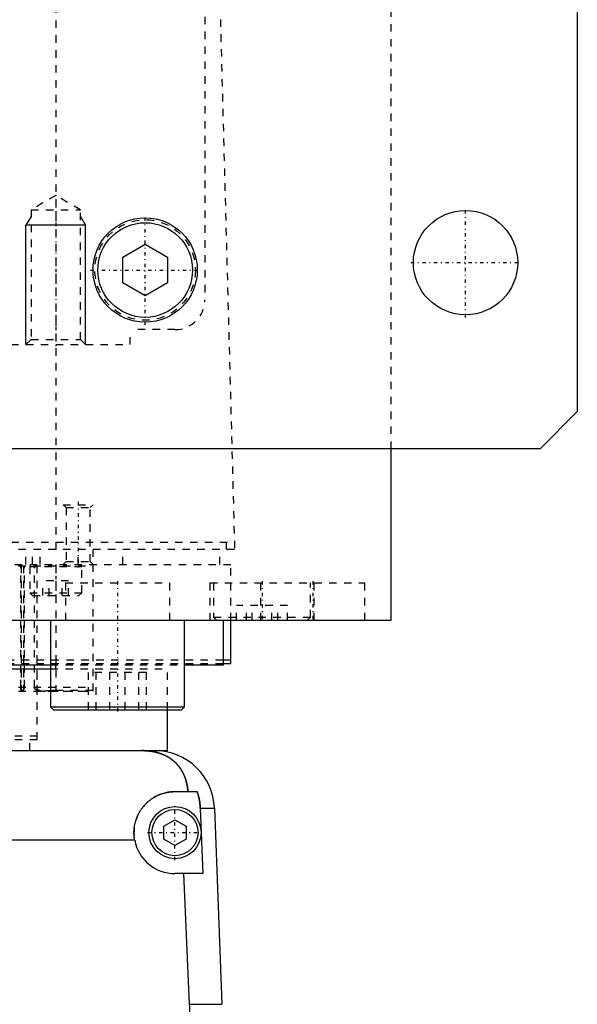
# Model space of a CAD drawing. Extents: x -125 to 125, y -123 to 447.
# Tile 4 of 10: x 50 to 125, y -27 to 106. Entities that reach past the tile are written whole.
import ezdxf

# ---------------------------------------------------------------- set-up
doc = ezdxf.new("R2010")
doc.units = 0
doc.linetypes.add('CENTER', pattern=[1.5, 0.45, -0.5, 0.05, -0.5])
doc.linetypes.add('DASHED', pattern=[2, 1, -1])
for name, color, linetype in [('AM_0', 7, 'CONTINUOUS'), ('AM_10', 7, 'CONTINUOUS'), ('AM_3', 7, 'DASHED'), ('AM_7', 7, 'CENTER')]:
    doc.layers.add(name, color=color, linetype=linetype)

msp = doc.modelspace()

# ---------------------------------------------------------------- linework, layer by layer
at = {"layer": 'AM_0', "color": 7, "linetype": 'CONTINUOUS'}
for p, q in [((125, 383), (125, 53)), ((64, 73.73), (67, 75.46)), ((67, 75.46), (70, 73.73)), ((64, 70.27), (64, 73.73)), ((70, 73.73), (70, 70.27)), ((67, 68.54), (64, 70.27)), ((70, 70.27), (67, 68.54)), ((125, 53), (120, 48)), ((120, 48), (-120, 48)), ((100, 25), (100, 48)), ((-100, 25), (100, 25)), ((54.29, 25), (54.29, 13.4)), ((72.29, 13.4), (72.29, 25)), ((77.5, 19), (77.5, 25)), ((78.5, 19.2), (78.5, 25)), ((88.79, 25), (88.79, 25.01)), ((-54.3, 18.5), (54.3, 18.5)), ((-54.29, 19), (54.29, 19)), ((72.29, 19), (77.5, 19)), ((77.57, 19.7), (78.5, 19.7)), ((77.58, 19.2), (78.5, 19.2)), ((54.29, 13.4), (54.69, 13)), ((54.29, 13.4), (72.29, 13.4)), ((71.89, 13), (72.29, 13.4)), ((54.69, 13), (71.89, 13)), ((70, 7.5), (70, 13)), ((-68.3, 7.5), (68.3, 7.5)), ((68.3, 7.5), (70, 7.5)), ((71, 2), (73.97, 2)), ((74.4, -0.2), (76.29, -0.2)), ((74.4, -0.2), (74.75, -9)), ((76.29, -0.2), (77.28, -26.54)), ((69.5, -2.63), (71, -1.77)), ((69.5, -4.37), (69.5, -2.63)), ((71, -1.77), (72.5, -2.63)), ((72.5, -2.63), (72.5, -4.37)), ((65.59, -4.5), (-65.59, -4.5)), ((71, -5.23), (69.5, -4.37)), ((72.5, -4.37), (71, -5.23)), ((74.75, -9), (71, -9)), ((72.97, -26.54), (72.2, -9)), ((72.97, -26.54), (77.28, -26.54))]:
    msp.add_line(p, q, dxfattribs=at)
for points in [[(72.74, 2, 0), (72.74, 2.05, 0), (72.73, 2.14, 0), (72.72, 2.23, 0), (72.72, 2.27, 0), (72.71, 2.32, 0), (72.7, 2.41, 0), (72.69, 2.5, 0), (72.68, 2.59, 0), (72.66, 2.68, 0), (72.65, 2.76, 0), (72.64, 2.81, 0), (72.63, 2.85, 0), (72.61, 2.94, 0), (72.6, 3.03, 0), (72.58, 3.11, 0), (72.56, 3.2, 0), (72.54, 3.28, 0), (72.52, 3.33, 0), (72.51, 3.37, 0), (72.49, 3.45, 0), (72.46, 3.53, 0), (72.45, 3.58, 0), (72.44, 3.62, 0), (72.41, 3.7, 0), (72.39, 3.78, 0), (72.37, 3.82, 0), (72.36, 3.86, 0), (72.33, 3.94, 0), (72.3, 4.01, 0), (72.27, 4.09, 0), (72.23, 4.17, 0), (72.2, 4.24, 0), (72.18, 4.28, 0), (72.17, 4.32, 0), (72.13, 4.39, 0), (72.1, 4.46, 0), (72.06, 4.54, 0), (72.02, 4.61, 0), (71.98, 4.68, 0), (71.96, 4.71, 0), (71.94, 4.75, 0), (71.9, 4.82, 0), (71.86, 4.89, 0), (71.82, 4.95, 0), (71.78, 5.02, 0), (71.73, 5.08, 0), (71.71, 5.12, 0), (71.69, 5.15, 0), (71.64, 5.21, 0), (71.6, 5.28, 0), (71.55, 5.34, 0), (71.5, 5.4, 0), (71.45, 5.46, 0), (71.43, 5.49, 0), (71.4, 5.52, 0), (71.35, 5.58, 0), (71.3, 5.64, 0), (71.25, 5.7, 0), (71.19, 5.75, 0), (71.14, 5.81, 0), (71.11, 5.84, 0), (71.08, 5.87, 0), (71.03, 5.92, 0), (70.97, 5.98, 0), (70.94, 6, 0), (70.91, 6.03, 0), (70.85, 6.08, 0), (70.79, 6.13, 0), (70.76, 6.16, 0), (70.73, 6.18, 0), (70.67, 6.23, 0), (70.6, 6.28, 0), (70.54, 6.33, 0), (70.47, 6.38, 0), (70.41, 6.43, 0), (70.37, 6.45, 0), (70.34, 6.47, 0), (70.27, 6.52, 0), (70.2, 6.56, 0), (70.13, 6.61, 0), (70.06, 6.65, 0), (69.99, 6.69, 0), (69.95, 6.71, 0), (69.91, 6.73, 0), (69.84, 6.77, 0), (69.76, 6.81, 0), (69.69, 6.85, 0), (69.61, 6.88, 0), (69.53, 6.92, 0), (69.5, 6.94, 0), (69.46, 6.95, 0), (69.38, 6.99, 0), (69.3, 7.02, 0), (69.22, 7.05, 0), (69.13, 7.08, 0), (69.05, 7.11, 0), (69.01, 7.13, 0), (68.97, 7.14, 0), (68.89, 7.17, 0), (68.8, 7.19, 0), (68.72, 7.22, 0), (68.63, 7.24, 0), (68.54, 7.27, 0), (68.5, 7.28, 0), (68.46, 7.29, 0), (68.37, 7.31, 0), (68.28, 7.33, 0), (68.23, 7.34, 0), (68.19, 7.35, 0), (68.1, 7.36, 0), (68.01, 7.38, 0), (67.96, 7.39, 0), (67.91, 7.4, 0), (67.82, 7.41, 0), (67.73, 7.42, 0), (67.64, 7.44, 0), (67.55, 7.45, 0), (67.45, 7.46, 0), (67.41, 7.46, 0), (67.36, 7.47, 0), (67.27, 7.47, 0), (67.17, 7.48, 0), (67.08, 7.49, 0), (66.99, 7.49, 0), (66.89, 7.49, 0), (66.85, 7.5, 0), (66.8, 7.5, 0), (66.7, 7.5, 0), (66.61, 7.5, 0), (66.56, 7.5, 0)], [(65.59, -4.5, 0), (65.58, -4.46, 0), (65.57, -4.37, 0), (65.55, -4.28, 0), (65.55, -4.23, 0), (65.54, -4.19, 0), (65.53, -4.1, 0), (65.52, -4.01, 0), (65.52, -3.92, 0), (65.51, -3.83, 0), (65.51, -3.74, 0), (65.5, -3.7, 0), (65.5, -3.65, 0), (65.5, -3.57, 0), (65.5, -3.48, 0), (65.5, -3.39, 0), (65.5, -3.31, 0), (65.51, -3.22, 0), (65.51, -3.18, 0), (65.51, -3.13, 0), (65.52, -3.04, 0), (65.53, -2.96, 0), (65.53, -2.91, 0), (65.54, -2.87, 0), (65.55, -2.78, 0), (65.56, -2.69, 0), (65.57, -2.65, 0), (65.57, -2.6, 0), (65.59, -2.52, 0), (65.61, -2.43, 0), (65.62, -2.34, 0), (65.64, -2.25, 0), (65.66, -2.17, 0), (65.68, -2.12, 0), (65.69, -2.08, 0), (65.71, -1.99, 0), (65.74, -1.91, 0), (65.76, -1.82, 0), (65.79, -1.74, 0), (65.82, -1.65, 0), (65.84, -1.61, 0), (65.85, -1.57, 0), (65.88, -1.48, 0), (65.92, -1.4, 0), (65.95, -1.32, 0), (65.99, -1.23, 0), (66.03, -1.15, 0), (66.05, -1.11, 0), (66.06, -1.07, 0), (66.11, -0.99, 0), (66.15, -0.91, 0), (66.19, -0.83, 0), (66.23, -0.76, 0), (66.28, -0.68, 0), (66.3, -0.64, 0), (66.32, -0.6, 0), (66.37, -0.53, 0), (66.42, -0.45, 0), (66.47, -0.38, 0), (66.52, -0.31, 0), (66.57, -0.24, 0), (66.6, -0.2, 0), (66.62, -0.17, 0), (66.68, -0.1, 0), (66.73, -0.03, 0), (66.76, 0, 0), (66.79, 0.04, 0), (66.84, 0.1, 0), (66.9, 0.17, 0), (66.93, 0.2, 0), (66.96, 0.23, 0), (67.02, 0.29, 0), (67.08, 0.35, 0), (67.14, 0.41, 0), (67.2, 0.47, 0), (67.26, 0.53, 0), (67.29, 0.56, 0), (67.32, 0.59, 0), (67.39, 0.65, 0), (67.45, 0.7, 0), (67.52, 0.76, 0), (67.59, 0.81, 0), (67.66, 0.87, 0), (67.69, 0.89, 0), (67.73, 0.92, 0), (67.8, 0.97, 0), (67.87, 1.02, 0), (67.95, 1.07, 0), (68.02, 1.12, 0), (68.1, 1.17, 0), (68.14, 1.2, 0), (68.17, 1.22, 0), (68.25, 1.26, 0), (68.33, 1.31, 0), (68.41, 1.35, 0), (68.49, 1.39, 0), (68.57, 1.44, 0), (68.61, 1.46, 0), (68.66, 1.48, 0), (68.74, 1.51, 0), (68.82, 1.55, 0), (68.91, 1.59, 0), (68.99, 1.62, 0), (69.08, 1.65, 0), (69.12, 1.67, 0), (69.17, 1.69, 0), (69.25, 1.72, 0), (69.34, 1.74, 0), (69.38, 1.76, 0), (69.43, 1.77, 0), (69.52, 1.8, 0), (69.61, 1.82, 0), (69.65, 1.83, 0), (69.7, 1.84, 0), (69.79, 1.86, 0), (69.88, 1.88, 0), (69.97, 1.9, 0), (70.06, 1.92, 0), (70.15, 1.93, 0), (70.19, 1.94, 0), (70.24, 1.95, 0), (70.33, 1.96, 0), (70.42, 1.97, 0), (70.51, 1.98, 0), (70.6, 1.99, 0), (70.69, 1.99, 0), (70.73, 1.99, 0), (70.78, 2, 0), (70.87, 2, 0), (70.96, 2, 0), (71, 2, 0)], [(73.97, 2, 0), (73.99, 1.94, 0), (74.03, 1.83, 0), (74.07, 1.71, 0), (74.09, 1.65, 0), (74.1, 1.59, 0), (74.14, 1.47, 0), (74.17, 1.34, 0), (74.2, 1.22, 0), (74.23, 1.1, 0), (74.26, 0.97, 0), (74.27, 0.91, 0), (74.28, 0.85, 0), (74.3, 0.72, 0), (74.32, 0.6, 0), (74.34, 0.47, 0), (74.35, 0.35, 0), (74.37, 0.23, 0), (74.37, 0.16, 0), (74.38, 0.1, 0), (74.39, -0.02, 0), (74.39, -0.14, 0), (74.4, -0.2, 0)], [(72.1, -38.4, 0), (72.17, -38.06, 0), (72.29, -37.39, 0), (72.4, -36.71, 0), (72.45, -36.38, 0), (72.5, -36.04, 0), (72.59, -35.36, 0), (72.68, -34.69, 0), (72.75, -34.02, 0), (72.82, -33.35, 0), (72.87, -32.69, 0), (72.9, -32.36, 0), (72.92, -32.03, 0), (72.96, -31.37, 0), (72.98, -30.72, 0), (73, -30.07, 0), (73.02, -29.43, 0), (73.02, -28.79, 0), (73.02, -28.47, 0), (73.02, -28.16, 0), (73.01, -27.51, 0), (72.99, -26.87, 0), (72.97, -26.54, 0)]]:
    msp.add_polyline3d(points, dxfattribs=at)
for centre, radius in [((110, 73), 7), ((67, 72), 7), ((67, 72), 6.35), ((71, -3.5), 3.5), ((71, -3.5), 3.1)]:
    msp.add_circle(centre, radius, dxfattribs=at)
for centre, radius, start, end in [((68.3, -0.5), 8, 2.139, 90), ((71, -3.5), 5.5, 190.4757, 270)]:
    msp.add_arc(centre, radius, start, end, dxfattribs=at)
at = {"layer": 'AM_10', "color": 7, "linetype": 'CONTINUOUS'}
for p, q in [((51.68, 79.17), (51, 78)), ((59, 78), (51, 78)), ((51, 62), (51, 78)), ((58.32, 79.17), (59, 78)), ((59, 62), (59, 78))]:
    msp.add_line(p, q, dxfattribs=at)
at = {"layer": 'AM_3', "color": 6, "linetype": 'DASHED'}
for p, q in [((75, 380), (75, 68)), ((100, 48), (100, 363)), ((55.06, 34.5), (55.06, 116.6)), ((76.83, 115.63), (79, 34.5)), ((55, 82), (51.68, 80.08)), ((58.32, 80.08), (55, 82)), ((51.68, 80.08), (51.68, 62.68)), ((51.68, 80.08), (58.32, 80.08)), ((58.32, 62.68), (58.32, 80.08)), ((71, 64), (65, 64)), ((65, 62), (65, 64)), ((51.68, 62.68), (51, 62)), ((51.68, 62.68), (58.32, 62.68)), ((59, 62), (58.32, 62.68)), ((45, 62), (65, 62)), ((56, 40.5), (56.38, 40.12)), ((56, 40.5), (60, 40.5)), ((56.38, 40.12), (56.38, 32.88)), ((56.38, 40.12), (59.62, 40.12)), ((59.62, 40.12), (60, 40.5)), ((59.62, 32.88), (59.62, 40.12)), ((79, 34.5), (-79, 34.5)), ((-78.97, 35.5), (78.97, 35.5)), ((51, 32.5), (51, 34.5)), ((51.9, 32.5), (51.9, 34.5)), ((52.9, 32.5), (52.9, 34.5)), ((58, 32.5), (58, 34.5)), ((60, 15.5), (60, 35.5)), ((64, 32.5), (64, 34.5)), ((77, 32.5), (77, 34.5)), ((77.86, 35.5), (77.86, 34.5)), ((-78.5, 32.5), (78.5, 32.5)), ((-60, 32.3), (60, 32.3)), ((50.32, 16), (50.32, 32.3)), ((50.36, 32.3), (50.36, 16)), ((50.69, 32.3), (50.69, 16)), ((50.79, 16), (50.79, 32.3)), ((51.5, 32.2), (51.5, 28.7)), ((51.5, 32.2), (58.5, 32.2)), ((52.15, 16), (52.15, 32.3)), ((52.44, 32.3), (52.44, 16)), ((55, 32.3), (55, 15.5)), ((56.38, 32.88), (56, 32.5)), ((56.38, 32.88), (59.62, 32.88)), ((58.5, 28.7), (58.5, 32.2)), ((60, 32.5), (59.62, 32.88)), ((78.5, 25), (78.5, 32.5)), ((53.27, 28.3), (53.27, 30.3)), ((56.73, 30.3), (53.27, 30.3)), ((54.13, 28.3), (54.13, 30.3)), ((55.87, 28.3), (55.87, 30.3)), ((56.29, 30), (56.29, 25)), ((56.29, 30), (70.29, 30)), ((56.73, 28.3), (56.73, 30.3)), ((70.29, 25), (70.29, 30)), ((75.69, 30), (75.69, 25)), ((75.69, 30), (96.5, 30)), ((76.19, 30), (76.19, 25.4)), ((82.5, 30), (82.5, 25)), ((89.19, 25.4), (89.19, 30)), ((89.69, 25), (89.69, 30)), ((96.5, 25), (96.5, 30)), ((51.5, 28.7), (51.9, 28.3)), ((51.5, 28.7), (58.5, 28.7)), ((51.9, 28.3), (58.1, 28.3)), ((58.1, 28.3), (58.5, 28.7)), ((79.25, 25), (79.25, 27)), ((86.12, 27), (79.25, 27)), ((80.58, 25), (80.58, 27)), ((81.36, 25), (81.36, 27)), ((84.01, 25), (84.01, 27)), ((84.8, 25), (84.8, 27)), ((86.12, 25), (86.12, 27)), ((76.19, 25.4), (76.59, 25)), ((76.19, 25.4), (89.19, 25.4)), ((88.79, 25.01), (89.19, 25.4)), ((-77.58, 19.2), (77.58, 19.2)), ((-77.57, 19.7), (77.57, 19.7)), ((52.5, 9), (52.5, 19.2)), ((54.29, 19), (72.29, 19)), ((54.3, 18.5), (70, 18.5)), ((55, 18.5), (55, 19)), ((70, 13), (70, 18.5)), ((59.38, 13), (59.38, 18)), ((67.19, 18), (59.38, 18)), ((60.43, 13), (60.43, 18)), ((62.24, 13), (62.24, 18)), ((64.33, 13), (64.33, 18)), ((66.14, 13), (66.14, 18)), ((67.19, 13), (67.19, 18)), ((-60, 16), (60, 16)), ((-60, 15.5), (60, 15.5)), ((54.31, 15.5), (60, 15.5)), ((60, 15.57), (55, 15.57)), ((-52.5, 9.5), (52.5, 9.5)), ((-52.5, 9), (52.5, 9)), ((51.5, 7.5), (51.5, 9))]:
    msp.add_line(p, q, dxfattribs=at)
for points in [[(50.43, 15.5, 0), (50.43, 15.5, 0), (50.43, 15.5, 0), (50.43, 15.5, 0), (50.43, 15.5, 0), (50.42, 15.5, 0), (50.42, 15.5, 0), (50.42, 15.5, 0), (50.42, 15.5, 0), (50.42, 15.5, 0), (50.42, 15.5, 0), (50.41, 15.5, 0), (50.41, 15.5, 0), (50.41, 15.51, 0), (50.41, 15.51, 0), (50.41, 15.51, 0), (50.41, 15.51, 0), (50.4, 15.51, 0), (50.4, 15.51, 0), (50.4, 15.51, 0), (50.4, 15.51, 0), (50.4, 15.52, 0), (50.4, 15.52, 0), (50.4, 15.52, 0), (50.39, 15.52, 0), (50.39, 15.52, 0), (50.39, 15.52, 0), (50.39, 15.52, 0), (50.39, 15.53, 0), (50.39, 15.53, 0), (50.39, 15.53, 0), (50.38, 15.53, 0), (50.38, 15.54, 0), (50.38, 15.54, 0), (50.38, 15.54, 0), (50.38, 15.54, 0), (50.38, 15.54, 0), (50.38, 15.55, 0), (50.37, 15.55, 0), (50.37, 15.55, 0), (50.37, 15.56, 0), (50.37, 15.56, 0), (50.37, 15.56, 0), (50.37, 15.56, 0), (50.37, 15.57, 0), (50.37, 15.57, 0), (50.36, 15.57, 0), (50.36, 15.58, 0), (50.36, 15.58, 0), (50.36, 15.58, 0), (50.36, 15.59, 0), (50.36, 15.59, 0), (50.36, 15.6, 0), (50.36, 15.6, 0), (50.36, 15.6, 0), (50.36, 15.6, 0), (50.35, 15.61, 0), (50.35, 15.61, 0), (50.35, 15.62, 0), (50.35, 15.62, 0), (50.35, 15.63, 0), (50.35, 15.63, 0), (50.35, 15.63, 0), (50.35, 15.64, 0), (50.35, 15.64, 0), (50.35, 15.64, 0), (50.35, 15.65, 0), (50.34, 15.65, 0), (50.34, 15.66, 0), (50.34, 15.66, 0), (50.34, 15.66, 0), (50.34, 15.67, 0), (50.34, 15.67, 0), (50.34, 15.68, 0), (50.34, 15.68, 0), (50.34, 15.69, 0), (50.34, 15.69, 0), (50.34, 15.69, 0), (50.34, 15.7, 0), (50.34, 15.71, 0), (50.33, 15.71, 0), (50.33, 15.72, 0), (50.33, 15.72, 0), (50.33, 15.73, 0), (50.33, 15.73, 0), (50.33, 15.74, 0), (50.33, 15.74, 0), (50.33, 15.75, 0), (50.33, 15.76, 0), (50.33, 15.76, 0), (50.33, 15.77, 0), (50.33, 15.77, 0), (50.33, 15.78, 0), (50.33, 15.78, 0), (50.33, 15.79, 0), (50.33, 15.8, 0), (50.32, 15.8, 0), (50.32, 15.81, 0), (50.32, 15.81, 0), (50.32, 15.82, 0), (50.32, 15.82, 0), (50.32, 15.83, 0), (50.32, 15.84, 0), (50.32, 15.84, 0), (50.32, 15.85, 0), (50.32, 15.85, 0), (50.32, 15.86, 0), (50.32, 15.87, 0), (50.32, 15.87, 0), (50.32, 15.87, 0), (50.32, 15.88, 0), (50.32, 15.89, 0), (50.32, 15.89, 0), (50.32, 15.9, 0), (50.32, 15.9, 0), (50.32, 15.91, 0), (50.32, 15.92, 0), (50.32, 15.92, 0), (50.32, 15.93, 0), (50.32, 15.94, 0), (50.32, 15.94, 0), (50.32, 15.95, 0), (50.32, 15.95, 0), (50.32, 15.96, 0), (50.32, 15.97, 0), (50.32, 15.98, 0), (50.32, 15.98, 0), (50.32, 15.98, 0), (50.32, 15.99, 0), (50.32, 16, 0), (50.32, 16, 0)], [(50.36, 16, 0), (50.36, 16, 0), (50.36, 15.99, 0), (50.36, 15.98, 0), (50.36, 15.98, 0), (50.36, 15.97, 0), (50.36, 15.97, 0), (50.36, 15.96, 0), (50.36, 15.95, 0), (50.36, 15.95, 0), (50.36, 15.94, 0), (50.36, 15.93, 0), (50.36, 15.93, 0), (50.36, 15.92, 0), (50.36, 15.92, 0), (50.36, 15.91, 0), (50.36, 15.9, 0), (50.36, 15.89, 0), (50.36, 15.89, 0), (50.36, 15.89, 0), (50.36, 15.88, 0), (50.36, 15.87, 0), (50.36, 15.87, 0), (50.36, 15.87, 0), (50.36, 15.86, 0), (50.36, 15.85, 0), (50.36, 15.85, 0), (50.36, 15.84, 0), (50.36, 15.84, 0), (50.36, 15.83, 0), (50.36, 15.82, 0), (50.36, 15.82, 0), (50.36, 15.81, 0), (50.37, 15.81, 0), (50.37, 15.8, 0), (50.37, 15.8, 0), (50.37, 15.79, 0), (50.37, 15.78, 0), (50.37, 15.77, 0), (50.37, 15.77, 0), (50.37, 15.76, 0), (50.37, 15.76, 0), (50.37, 15.75, 0), (50.37, 15.75, 0), (50.37, 15.74, 0), (50.37, 15.74, 0), (50.37, 15.73, 0), (50.37, 15.73, 0), (50.38, 15.72, 0), (50.38, 15.72, 0), (50.38, 15.71, 0), (50.38, 15.71, 0), (50.38, 15.7, 0), (50.38, 15.69, 0), (50.38, 15.69, 0), (50.38, 15.69, 0), (50.38, 15.68, 0), (50.38, 15.68, 0), (50.38, 15.67, 0), (50.39, 15.67, 0), (50.39, 15.66, 0), (50.39, 15.66, 0), (50.39, 15.66, 0), (50.39, 15.65, 0), (50.39, 15.65, 0), (50.39, 15.64, 0), (50.39, 15.64, 0), (50.39, 15.64, 0), (50.39, 15.63, 0), (50.4, 15.63, 0), (50.4, 15.63, 0), (50.4, 15.62, 0), (50.4, 15.62, 0), (50.4, 15.61, 0), (50.4, 15.61, 0), (50.4, 15.6, 0), (50.4, 15.6, 0), (50.4, 15.6, 0), (50.41, 15.59, 0), (50.41, 15.59, 0), (50.41, 15.59, 0), (50.41, 15.58, 0), (50.41, 15.58, 0), (50.41, 15.58, 0), (50.41, 15.57, 0), (50.42, 15.57, 0), (50.42, 15.57, 0), (50.42, 15.56, 0), (50.42, 15.56, 0), (50.42, 15.56, 0), (50.42, 15.55, 0), (50.42, 15.55, 0), (50.43, 15.55, 0), (50.43, 15.55, 0), (50.43, 15.54, 0), (50.43, 15.54, 0), (50.43, 15.54, 0), (50.44, 15.54, 0), (50.44, 15.53, 0), (50.44, 15.53, 0), (50.44, 15.53, 0), (50.44, 15.53, 0), (50.44, 15.53, 0), (50.45, 15.52, 0), (50.45, 15.52, 0), (50.45, 15.52, 0), (50.45, 15.52, 0), (50.45, 15.52, 0), (50.45, 15.52, 0), (50.45, 15.51, 0), (50.46, 15.51, 0), (50.46, 15.51, 0), (50.46, 15.51, 0), (50.46, 15.51, 0), (50.46, 15.51, 0), (50.47, 15.51, 0), (50.47, 15.51, 0), (50.47, 15.51, 0), (50.47, 15.5, 0), (50.47, 15.5, 0), (50.47, 15.5, 0), (50.48, 15.5, 0), (50.48, 15.5, 0), (50.48, 15.5, 0), (50.48, 15.5, 0), (50.49, 15.5, 0), (50.49, 15.5, 0), (50.49, 15.5, 0), (50.49, 15.5, 0), (50.49, 15.5, 0), (50.49, 15.5, 0)], [(50.69, 16, 0), (50.69, 16, 0), (50.69, 15.99, 0), (50.69, 15.98, 0), (50.69, 15.98, 0), (50.69, 15.97, 0), (50.69, 15.97, 0), (50.69, 15.96, 0), (50.69, 15.95, 0), (50.69, 15.95, 0), (50.69, 15.94, 0), (50.69, 15.93, 0), (50.69, 15.93, 0), (50.69, 15.92, 0), (50.69, 15.92, 0), (50.69, 15.91, 0), (50.69, 15.9, 0), (50.69, 15.89, 0), (50.69, 15.89, 0), (50.69, 15.89, 0), (50.68, 15.88, 0), (50.68, 15.87, 0), (50.68, 15.87, 0), (50.68, 15.86, 0), (50.68, 15.86, 0), (50.68, 15.85, 0), (50.68, 15.85, 0), (50.68, 15.84, 0), (50.68, 15.84, 0), (50.68, 15.83, 0), (50.68, 15.82, 0), (50.68, 15.81, 0), (50.67, 15.81, 0), (50.67, 15.8, 0), (50.67, 15.8, 0), (50.67, 15.79, 0), (50.67, 15.79, 0), (50.67, 15.78, 0), (50.67, 15.77, 0), (50.67, 15.77, 0), (50.66, 15.76, 0), (50.66, 15.76, 0), (50.66, 15.75, 0), (50.66, 15.75, 0), (50.66, 15.74, 0), (50.66, 15.73, 0), (50.66, 15.73, 0), (50.65, 15.72, 0), (50.65, 15.72, 0), (50.65, 15.72, 0), (50.65, 15.71, 0), (50.65, 15.7, 0), (50.65, 15.7, 0), (50.64, 15.69, 0), (50.64, 15.69, 0), (50.64, 15.69, 0), (50.64, 15.68, 0), (50.64, 15.68, 0), (50.64, 15.67, 0), (50.63, 15.66, 0), (50.63, 15.66, 0), (50.63, 15.66, 0), (50.63, 15.65, 0), (50.63, 15.65, 0), (50.63, 15.64, 0), (50.62, 15.64, 0), (50.62, 15.64, 0), (50.62, 15.63, 0), (50.62, 15.63, 0), (50.62, 15.63, 0), (50.62, 15.63, 0), (50.61, 15.62, 0), (50.61, 15.62, 0), (50.61, 15.61, 0), (50.61, 15.61, 0), (50.61, 15.6, 0), (50.6, 15.6, 0), (50.6, 15.6, 0), (50.6, 15.59, 0), (50.6, 15.59, 0), (50.6, 15.59, 0), (50.59, 15.58, 0), (50.59, 15.58, 0), (50.59, 15.58, 0), (50.59, 15.57, 0), (50.59, 15.57, 0), (50.58, 15.57, 0), (50.58, 15.56, 0), (50.58, 15.56, 0), (50.58, 15.56, 0), (50.58, 15.55, 0), (50.57, 15.55, 0), (50.57, 15.55, 0), (50.57, 15.55, 0), (50.57, 15.54, 0), (50.56, 15.54, 0), (50.56, 15.54, 0), (50.56, 15.54, 0), (50.56, 15.54, 0), (50.56, 15.53, 0), (50.55, 15.53, 0), (50.55, 15.53, 0), (50.55, 15.53, 0), (50.55, 15.52, 0), (50.54, 15.52, 0), (50.54, 15.52, 0), (50.54, 15.52, 0), (50.54, 15.52, 0), (50.54, 15.52, 0), (50.54, 15.52, 0), (50.53, 15.51, 0), (50.53, 15.51, 0), (50.53, 15.51, 0), (50.53, 15.51, 0), (50.53, 15.51, 0), (50.52, 15.51, 0), (50.52, 15.51, 0), (50.52, 15.51, 0), (50.52, 15.5, 0), (50.51, 15.5, 0), (50.51, 15.5, 0), (50.51, 15.5, 0), (50.51, 15.5, 0), (50.51, 15.5, 0), (50.5, 15.5, 0), (50.5, 15.5, 0), (50.5, 15.5, 0), (50.5, 15.5, 0), (50.5, 15.5, 0), (50.49, 15.5, 0), (50.49, 15.5, 0)], [(50.56, 15.5, 0), (50.57, 15.5, 0), (50.57, 15.5, 0), (50.57, 15.5, 0), (50.57, 15.5, 0), (50.57, 15.5, 0), (50.58, 15.5, 0), (50.58, 15.5, 0), (50.58, 15.5, 0), (50.58, 15.5, 0), (50.59, 15.5, 0), (50.59, 15.5, 0), (50.59, 15.5, 0), (50.59, 15.51, 0), (50.6, 15.51, 0), (50.6, 15.51, 0), (50.6, 15.51, 0), (50.6, 15.51, 0), (50.61, 15.51, 0), (50.61, 15.51, 0), (50.61, 15.51, 0), (50.61, 15.51, 0), (50.61, 15.52, 0), (50.62, 15.52, 0), (50.62, 15.52, 0), (50.62, 15.52, 0), (50.62, 15.52, 0), (50.62, 15.52, 0), (50.63, 15.53, 0), (50.63, 15.53, 0), (50.63, 15.53, 0), (50.64, 15.53, 0), (50.64, 15.53, 0), (50.64, 15.54, 0), (50.64, 15.54, 0), (50.65, 15.54, 0), (50.65, 15.54, 0), (50.65, 15.55, 0), (50.65, 15.55, 0), (50.66, 15.55, 0), (50.66, 15.55, 0), (50.66, 15.56, 0), (50.66, 15.56, 0), (50.67, 15.56, 0), (50.67, 15.57, 0), (50.67, 15.57, 0), (50.67, 15.57, 0), (50.67, 15.58, 0), (50.68, 15.58, 0), (50.68, 15.58, 0), (50.68, 15.59, 0), (50.68, 15.59, 0), (50.69, 15.59, 0), (50.69, 15.6, 0), (50.69, 15.6, 0), (50.69, 15.6, 0), (50.7, 15.61, 0), (50.7, 15.61, 0), (50.7, 15.61, 0), (50.7, 15.62, 0), (50.71, 15.62, 0), (50.71, 15.63, 0), (50.71, 15.63, 0), (50.71, 15.63, 0), (50.71, 15.64, 0), (50.71, 15.64, 0), (50.72, 15.64, 0), (50.72, 15.65, 0), (50.72, 15.65, 0), (50.72, 15.66, 0), (50.72, 15.66, 0), (50.72, 15.66, 0), (50.73, 15.67, 0), (50.73, 15.67, 0), (50.73, 15.68, 0), (50.73, 15.68, 0), (50.73, 15.69, 0), (50.74, 15.69, 0), (50.74, 15.7, 0), (50.74, 15.7, 0), (50.74, 15.71, 0), (50.74, 15.71, 0), (50.75, 15.72, 0), (50.75, 15.72, 0), (50.75, 15.73, 0), (50.75, 15.73, 0), (50.75, 15.74, 0), (50.75, 15.74, 0), (50.76, 15.75, 0), (50.76, 15.76, 0), (50.76, 15.76, 0), (50.76, 15.76, 0), (50.76, 15.77, 0), (50.76, 15.78, 0), (50.77, 15.78, 0), (50.77, 15.79, 0), (50.77, 15.8, 0), (50.77, 15.8, 0), (50.77, 15.81, 0), (50.77, 15.81, 0), (50.77, 15.82, 0), (50.77, 15.83, 0), (50.78, 15.83, 0), (50.78, 15.84, 0), (50.78, 15.84, 0), (50.78, 15.85, 0), (50.78, 15.86, 0), (50.78, 15.86, 0), (50.78, 15.87, 0), (50.78, 15.87, 0), (50.78, 15.88, 0), (50.78, 15.88, 0), (50.78, 15.89, 0), (50.78, 15.89, 0), (50.78, 15.9, 0), (50.79, 15.91, 0), (50.79, 15.91, 0), (50.79, 15.92, 0), (50.79, 15.93, 0), (50.79, 15.93, 0), (50.79, 15.94, 0), (50.79, 15.94, 0), (50.79, 15.95, 0), (50.79, 15.96, 0), (50.79, 15.97, 0), (50.79, 15.97, 0), (50.79, 15.98, 0), (50.79, 15.98, 0), (50.79, 15.99, 0), (50.79, 16, 0), (50.79, 16, 0)], [(52.5, 15.57, 0), (52.49, 15.58, 0), (52.46, 15.59, 0), (52.43, 15.6, 0), (52.41, 15.61, 0), (52.4, 15.62, 0), (52.37, 15.64, 0), (52.35, 15.65, 0), (52.32, 15.67, 0), (52.3, 15.69, 0), (52.27, 15.71, 0), (52.26, 15.73, 0), (52.25, 15.74, 0), (52.24, 15.75, 0), (52.24, 15.76, 0), (52.23, 15.76, 0), (52.23, 15.76, 0), (52.23, 15.77, 0), (52.23, 15.77, 0), (52.22, 15.77, 0), (52.22, 15.78, 0), (52.22, 15.78, 0), (52.21, 15.79, 0), (52.21, 15.79, 0), (52.21, 15.79, 0), (52.21, 15.8, 0), (52.21, 15.8, 0), (52.2, 15.81, 0), (52.2, 15.81, 0), (52.2, 15.82, 0), (52.2, 15.82, 0), (52.19, 15.82, 0), (52.19, 15.83, 0), (52.19, 15.83, 0), (52.19, 15.84, 0), (52.18, 15.84, 0), (52.18, 15.85, 0), (52.18, 15.85, 0), (52.18, 15.85, 0), (52.18, 15.86, 0), (52.18, 15.86, 0), (52.17, 15.87, 0), (52.17, 15.87, 0), (52.17, 15.88, 0), (52.17, 15.88, 0), (52.17, 15.88, 0), (52.17, 15.89, 0), (52.16, 15.9, 0), (52.16, 15.9, 0), (52.16, 15.9, 0), (52.16, 15.91, 0), (52.16, 15.91, 0), (52.16, 15.91, 0), (52.16, 15.92, 0), (52.16, 15.92, 0), (52.16, 15.93, 0), (52.16, 15.93, 0), (52.15, 15.94, 0), (52.15, 15.95, 0), (52.15, 15.95, 0), (52.15, 15.95, 0), (52.15, 15.96, 0), (52.15, 15.96, 0), (52.15, 15.97, 0), (52.15, 15.97, 0), (52.15, 15.98, 0), (52.15, 15.98, 0), (52.15, 15.99, 0), (52.15, 15.99, 0), (52.15, 16, 0), (52.15, 16, 0)], [(52.44, 16, 0), (52.44, 15.99, 0), (52.44, 15.98, 0), (52.44, 15.97, 0), (52.44, 15.96, 0), (52.44, 15.96, 0), (52.44, 15.95, 0), (52.45, 15.93, 0), (52.45, 15.92, 0), (52.45, 15.91, 0), (52.45, 15.9, 0), (52.46, 15.89, 0), (52.46, 15.89, 0), (52.46, 15.88, 0), (52.47, 15.86, 0), (52.47, 15.85, 0), (52.48, 15.84, 0), (52.48, 15.83, 0), (52.49, 15.83, 0), (52.49, 15.82, 0), (52.5, 15.81, 0), (52.5, 15.8, 0), (52.51, 15.8, 0), (52.51, 15.79, 0), (52.52, 15.78, 0), (52.53, 15.77, 0), (52.53, 15.77, 0), (52.53, 15.76, 0), (52.54, 15.76, 0), (52.55, 15.75, 0), (52.56, 15.74, 0), (52.57, 15.73, 0), (52.57, 15.72, 0), (52.58, 15.72, 0), (52.58, 15.72, 0), (52.59, 15.71, 0), (52.6, 15.7, 0), (52.61, 15.69, 0), (52.62, 15.69, 0), (52.63, 15.68, 0), (52.63, 15.68, 0), (52.64, 15.67, 0), (52.65, 15.67, 0), (52.66, 15.66, 0), (52.67, 15.66, 0), (52.68, 15.65, 0), (52.69, 15.64, 0), (52.69, 15.64, 0), (52.7, 15.64, 0), (52.71, 15.63, 0), (52.72, 15.63, 0), (52.76, 15.61, 0), (52.82, 15.59, 0), (52.85, 15.58, 0), (52.88, 15.57, 0), (52.95, 15.55, 0), (53.02, 15.53, 0), (53.1, 15.52, 0), (53.17, 15.51, 0), (53.24, 15.51, 0), (53.27, 15.51, 0), (53.3, 15.5, 0), (53.37, 15.5, 0), (53.44, 15.5, 0), (53.48, 15.5, 0)], [(52.98, 15.5, 0), (52.97, 15.5, 0), (52.94, 15.5, 0), (52.91, 15.5, 0), (52.9, 15.5, 0), (52.89, 15.5, 0), (52.86, 15.5, 0), (52.83, 15.51, 0), (52.8, 15.51, 0), (52.78, 15.51, 0), (52.75, 15.51, 0), (52.73, 15.52, 0), (52.72, 15.52, 0), (52.69, 15.52, 0), (52.67, 15.53, 0), (52.64, 15.53, 0), (52.61, 15.54, 0), (52.59, 15.55, 0), (52.57, 15.55, 0), (52.56, 15.55, 0), (52.54, 15.56, 0), (52.51, 15.57, 0), (52.5, 15.57, 0)], [(55, 15.57, 0), (54.96, 15.57, 0), (54.88, 15.57, 0), (54.79, 15.56, 0), (54.75, 15.56, 0), (54.71, 15.56, 0), (54.62, 15.56, 0), (54.54, 15.55, 0), (54.45, 15.55, 0), (54.37, 15.55, 0), (54.28, 15.54, 0), (54.24, 15.54, 0), (54.19, 15.53, 0), (54.11, 15.53, 0), (54.02, 15.52, 0), (53.93, 15.52, 0), (53.85, 15.51, 0), (53.77, 15.51, 0), (53.72, 15.51, 0), (53.68, 15.5, 0), (53.6, 15.5, 0), (53.52, 15.5, 0), (53.48, 15.5, 0)], [(66.56, 7.5, 0), (66.61, 7.5, 0), (66.7, 7.5, 0), (66.8, 7.5, 0), (66.84, 7.5, 0), (66.89, 7.49, 0), (66.98, 7.49, 0), (67.08, 7.49, 0), (67.17, 7.48, 0), (67.26, 7.47, 0), (67.35, 7.47, 0), (67.4, 7.46, 0), (67.45, 7.46, 0), (67.54, 7.45, 0), (67.63, 7.44, 0), (67.72, 7.42, 0), (67.82, 7.41, 0), (67.91, 7.4, 0), (67.95, 7.39, 0), (68, 7.38, 0), (68.09, 7.37, 0), (68.18, 7.35, 0), (68.23, 7.34, 0), (68.27, 7.33, 0), (68.36, 7.31, 0), (68.45, 7.29, 0), (68.49, 7.28, 0), (68.53, 7.27, 0), (68.62, 7.24, 0), (68.71, 7.22, 0), (68.79, 7.2, 0), (68.88, 7.17, 0), (68.96, 7.14, 0), (69, 7.13, 0), (69.04, 7.11, 0), (69.13, 7.08, 0), (69.21, 7.05, 0), (69.29, 7.02, 0), (69.37, 6.99, 0), (69.45, 6.96, 0), (69.49, 6.94, 0), (69.53, 6.92, 0), (69.6, 6.89, 0), (69.68, 6.85, 0), (69.76, 6.81, 0), (69.83, 6.77, 0), (69.91, 6.74, 0), (69.94, 6.72, 0), (69.98, 6.69, 0), (70.05, 6.65, 0), (70.12, 6.61, 0), (70.19, 6.57, 0), (70.26, 6.52, 0), (70.33, 6.48, 0), (70.37, 6.46, 0), (70.4, 6.43, 0), (70.47, 6.39, 0), (70.53, 6.34, 0), (70.6, 6.29, 0), (70.66, 6.24, 0), (70.72, 6.19, 0), (70.75, 6.17, 0), (70.78, 6.14, 0), (70.84, 6.09, 0), (70.9, 6.04, 0), (70.93, 6.01, 0), (70.96, 5.98, 0), (71.02, 5.93, 0), (71.08, 5.87, 0), (71.1, 5.85, 0), (71.13, 5.82, 0), (71.19, 5.76, 0), (71.24, 5.71, 0), (71.29, 5.65, 0), (71.34, 5.59, 0), (71.4, 5.53, 0), (71.42, 5.5, 0), (71.45, 5.47, 0), (71.5, 5.41, 0), (71.54, 5.35, 0), (71.59, 5.28, 0), (71.64, 5.22, 0), (71.68, 5.16, 0), (71.71, 5.12, 0), (71.73, 5.09, 0), (71.77, 5.02, 0), (71.82, 4.96, 0), (71.86, 4.89, 0), (71.9, 4.82, 0), (71.94, 4.75, 0), (71.96, 4.72, 0), (71.98, 4.68, 0), (72.02, 4.61, 0), (72.06, 4.54, 0), (72.1, 4.46, 0), (72.13, 4.39, 0), (72.17, 4.32, 0), (72.18, 4.28, 0), (72.2, 4.24, 0), (72.24, 4.16, 0), (72.27, 4.09, 0), (72.3, 4.01, 0), (72.33, 3.93, 0), (72.36, 3.85, 0), (72.37, 3.81, 0), (72.39, 3.77, 0), (72.42, 3.69, 0), (72.44, 3.61, 0), (72.46, 3.57, 0), (72.47, 3.52, 0), (72.49, 3.44, 0), (72.52, 3.36, 0), (72.53, 3.32, 0), (72.54, 3.27, 0), (72.56, 3.19, 0), (72.58, 3.1, 0), (72.6, 3.02, 0), (72.62, 2.93, 0), (72.63, 2.84, 0), (72.64, 2.8, 0), (72.65, 2.76, 0), (72.66, 2.67, 0), (72.68, 2.58, 0), (72.72, 2.27, 0), (72.74, 2, 0)], [(74.4, -0.2, 0), (74.39, -0.14, 0), (74.39, -0.02, 0), (74.38, 0.1, 0), (74.37, 0.16, 0), (74.37, 0.23, 0), (74.35, 0.35, 0), (74.34, 0.47, 0), (74.32, 0.6, 0), (74.3, 0.72, 0), (74.28, 0.85, 0), (74.27, 0.91, 0), (74.26, 0.97, 0), (74.23, 1.1, 0), (74.2, 1.22, 0), (74.17, 1.34, 0), (74.14, 1.47, 0), (74.1, 1.59, 0), (74.09, 1.65, 0), (74.07, 1.71, 0), (74.03, 1.83, 0), (73.99, 1.94, 0), (73.97, 2, 0)]]:
    msp.add_polyline3d(points, dxfattribs=at)
msp.add_circle((67, 72), 6.75, dxfattribs=at)
for centre, radius, start, end in [((71, 68), 4, 270, 0), ((51.6, 32.2), 0.1, 90, 180), ((58.4, 32.2), 0.1, 0, 90), ((71, -3.5), 5.5, 90, 190.4757)]:
    msp.add_arc(centre, radius, start, end, dxfattribs=at)
at = {"layer": 'AM_7', "color": 4, "linetype": 'CENTER'}
for p, q in [((55, 83), (55, 61)), ((67, 64.65), (67, 79.35)), ((110, 65.65), (110, 80.35)), ((102.65, 73), (117.35, 73)), ((59.65, 72), (74.35, 72)), ((58, 40.9), (58, 32.1)), ((55, 32.5), (55, 28.1)), ((63.29, 30.25), (63.29, 12.4)), ((82.69, 30.25), (82.69, 24.75)), ((89.5, 30.25), (89.5, 24.75)), ((71, -7.18), (71, 0.18)), ((67.32, -3.5), (74.67, -3.5))]:
    msp.add_line(p, q, dxfattribs=at)

doc.saveas('drawing.dxf')
